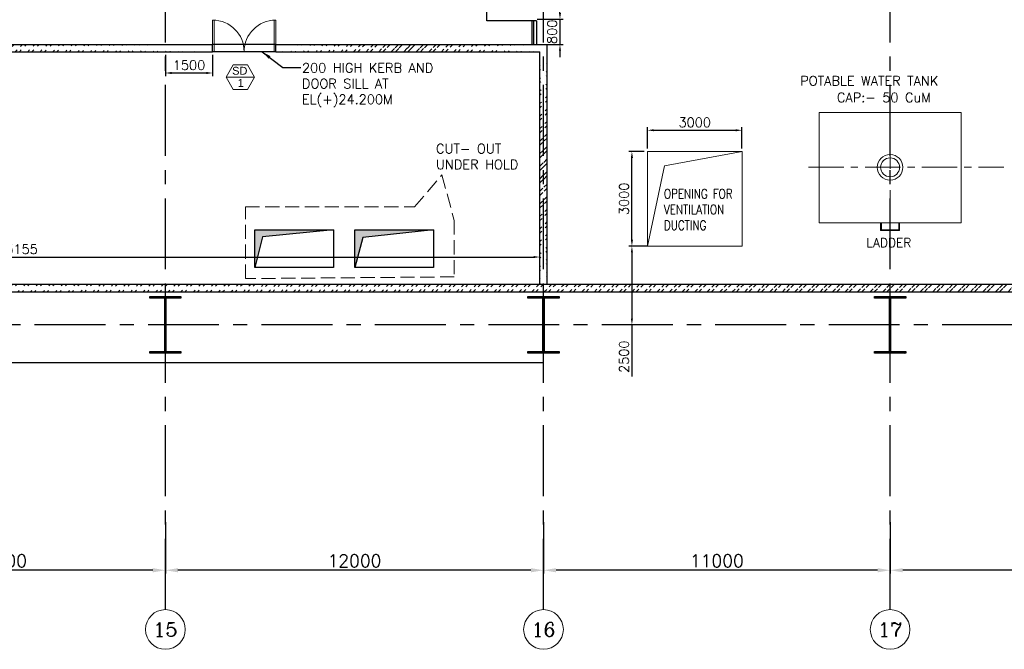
# Model space of a CAD drawing. Header units: inches. Extents: x 0 to 1544102, y -487208 to 23144100.
# Tile 98 of 256: x 554590 to 585838, y -93756 to -73773. Entities that reach past the tile are written whole.
import ezdxf
from ezdxf.enums import TextEntityAlignment as Align

# ---------------------------------------------------------------- set-up
doc = ezdxf.new("R2010")
doc.units = ezdxf.units.IN
doc.header["$LTSCALE"] = 1800
doc.header["$MEASUREMENT"] = 0
doc.linetypes.add('CENTER', pattern=[2, 1.25, -0.25, 0.25, -0.25])
doc.linetypes.add('DASH', pattern=[0.35, 0.25, -0.1])
doc.layers.get('0').update_dxf_attribs({"color": 253, "lineweight": 9})
for name, color, linetype in [('1', 7, 'Continuous'), ('COL', 1, 'Continuous'), ('CONCRETE', 145, 'Continuous'), ('GRID', 251, 'CENTER'), ('HATCH CUT OUT', 5, 'Continuous'), ('STAIR', 2, 'Continuous'), ('TEXT', 3, 'Continuous'), ('WALL', 6, 'Continuous')]:
    doc.layers.add(name, color=color, linetype=linetype)
for name, color, linetype, lineweight in [('2CON', 1, 'Continuous', 13), ('A-DOOR', 31, 'Continuous', 9), ('A-WIN TAG', 3, 'Continuous', 13), ('A-WIN TAG TEXT', 3, 'Continuous', 13), ('ARROW', 3, 'Continuous', 13), ('CEN', 2, 'CENTER', 15), ('CL', 8, 'CENTER', 15), ('DIM', 4, 'Continuous', 18), ('dimension line', 4, 'Continuous', 18), ('HIDDEN', 8, 'DASH', 9), ('WALL HATCH', 251, 'Continuous', 13)]:
    doc.layers.add(name, color=color, linetype=linetype, lineweight=lineweight)
doc.styles.add('COMPLEX', font='complex')
doc.styles.add('nik', font='isocp.shx')
doc.styles.add('ROAMNS', font='ROMANS.shx')
doc.styles.add('ROMANS', font='romans.shx')
doc.styles.get("Standard").update_dxf_attribs({"font": 'arial.ttf'})
doc.linetypes.add('FENCELINE1', pattern='A,0.25,-0.1,[133,ltypeshp.shx,S=0.1,R=0,X=-0.1,Y=0],-0.1,1', length=1.45)
doc.dimstyles.new('DIM INT 1', dxfattribs={"dimtxt": 300, "dimasz": 200, "dimexe": 100, "dimexo": 100, "dimgap": 100, "dimtad": 1, "dimdec": 0, "dimzin": 13, "dimdsep": 46, "dimlunit": 5, "dimtxsty": 'ROAMNS', "dimblk1": 'CLOSEDBLANK', "dimcen": 0.09, "dimclrd": 9, "dimclre": 9, "dimclrt": 4, "dimadec": 0, "dimazin": 0, "dimtfac": 1, "dimtdec": 0, "dimtix": 1, "dimtmove": 2, "dimatfit": 3, "dimfxl": 1, "dimtolj": 1, "dimtzin": 13, "dimarcsym": 0})
doc.dimstyles.new('DIM100 x2', dxfattribs={"dimscale": 0, "dimtxt": 400, "dimasz": 400, "dimexe": 100, "dimexo": 100, "dimgap": 100, "dimtad": 1, "dimdec": 0, "dimzin": 13, "dimdsep": 46, "dimtxsty": 'ROMANS', "dimblk2": 'OBLIQUE', "dimcen": 100, "dimdle": 100, "dimclrd": 9, "dimclre": 9, "dimclrt": 4, "dimadec": 0, "dimazin": 0, "dimtfac": 1.1, "dimtdec": 0, "dimtix": 1, "dimtmove": 2, "dimatfit": 3, "dimfxl": 1, "dimtolj": 1, "dimtzin": 13, "dimarcsym": 0})
doc.dimstyles.new('SET.DIM.', dxfattribs={"dimtxt": 375, "dimasz": 300, "dimexe": 50, "dimexo": 100, "dimgap": 100, "dimtad": 1, "dimdec": 0, "dimzin": 0, "dimdsep": 46, "dimtxsty": 'Standard', "dimcen": 0.09, "dimclrt": 2, "dimadec": 0, "dimazin": 0, "dimtfac": 1, "dimtdec": 0, "dimtofl": 0, "dimtmove": 2, "dimatfit": 3, "dimfxl": 0.18, "dimtolj": 1, "dimtzin": 0, "dimarcsym": 0})

# ---------------------------------------------------------------- blocks, each defined once
blk = doc.blocks.new('B-ROW COLUMN')
at = {"layer": 'COL'}
h = blk.add_hatch(dxfattribs=at)
h.set_pattern_fill('ANSI31', color=256, scale=200, style=0)
h.set_pattern_definition([(45, (155648.048, 63141.767), (-17.67767, 17.67767), [])])
h.paths.add_polyline_path([(171095, 85178), (172085, 85178), (172085, 85128), (171095, 85128)])
h.paths.add_polyline_path([(171574, 86878), (171606, 86878), (171606, 85178), (171574, 85178)])
h.paths.add_polyline_path([(171095, 86928), (172085, 86928), (172085, 86878), (171095, 86878)])
blk.add_line((171590, 85128), (171590, 86928))
at = {"layer": 'CEN'}
for p, q in [((171590, 85128), (171590, 86928)), ((171399, 86028), (171782, 86028))]:
    blk.add_line(p, q, dxfattribs=at)
at = {"layer": 'COL'}
for points in [[(171095, 86928), (172085, 86928), (172085, 86878), (171095, 86878)], [(171574, 86878), (171606, 86878), (171606, 85178), (171574, 85178)], [(171095, 85178), (172085, 85178), (172085, 85128), (171095, 85128)]]:
    blk.add_lwpolyline(points, close=True, dxfattribs=at)
blk = doc.blocks.new('*D512')
at = {"layer": 'DIM', "color": 9, "lineweight": -2, "transparency": 16777216}
for p, q in [((574513, -77859), (574513, -77183)), ((574713, -77283), (577313, -77283)), ((577513, -77859), (577513, -77183))]:
    blk.add_line(p, q, dxfattribs=at)
at = {"layer": 'DIM', "color": 9, "transparency": 16777216}
for points in [[(574713, -77250), (574713, -77316), (574513, -77283)], [(577313, -77250), (577313, -77316), (577513, -77283)]]:
    blk.add_solid(points, dxfattribs=at)
at = {"layer": 'DIM', "color": 4, "transparency": 16777216, "insert": (576013, -77033), "char_height": 300, "attachment_point": 5, "style": 'ROAMNS'}
blk.add_mtext('\\A1;3000', dxfattribs=at)
blk = doc.blocks.new('_ClosedBlank')
at = {"color": 0, "linetype": 'ByBlock', "lineweight": -2}
for p, q in [((-1, 0.17), (0, 0)), ((-1, 0.17), (-1, -0.17)), ((0, 0), (-1, -0.17))]:
    blk.add_line(p, q, dxfattribs=at)
blk = doc.blocks.new('*D513')
at = {"layer": 'DIM', "color": 9, "lineweight": -2, "transparency": 16777216}
for p, q in [((574413, -77959), (573919, -77959)), ((574019, -80759), (574019, -78159)), ((574413, -80959), (573919, -80959))]:
    blk.add_line(p, q, dxfattribs=at)
at = {"layer": 'DIM', "color": 9, "transparency": 16777216}
for points in [[(573986, -78159), (574053, -78159), (574019, -77959)], [(573986, -80759), (574053, -80759), (574019, -80959)]]:
    blk.add_solid(points, dxfattribs=at)
at = {"layer": 'DIM', "color": 4, "transparency": 16777216, "insert": (573769, -79459), "char_height": 300, "attachment_point": 5, "rotation": 90, "style": 'ROAMNS'}
blk.add_mtext('\\A1;3000', dxfattribs=at)
blk = doc.blocks.new('*D514')
at = {"layer": 'DIM', "color": 9, "lineweight": -2, "transparency": 16777216}
for p, q in [((574523, -80959), (573919, -80959)), ((574019, -81159), (574019, -83259)), ((574486, -83459), (573919, -83459)), ((574019, -83459), (574019, -85098))]:
    blk.add_line(p, q, dxfattribs=at)
at = {"layer": 'DIM', "color": 9, "transparency": 16777216}
for points in [[(573986, -81159), (574053, -81159), (574019, -80959)], [(573986, -83259), (574053, -83259), (574019, -83459)]]:
    blk.add_solid(points, dxfattribs=at)
at = {"layer": 'DIM', "color": 4, "transparency": 16777216, "insert": (573769, -84469), "char_height": 300, "attachment_point": 5, "rotation": 90, "style": 'ROAMNS'}
blk.add_mtext('\\A1;2500', dxfattribs=at)
blk = doc.blocks.new('M_Double-Flush - 2000 X 2100 SD1-275612-Level 1')
at = {"layer": 'A-DOOR', "lineweight": 18}
for p, q in [((-1000, 1115), (-949, 1115)), ((-1000, 115), (-1000, 1115)), ((-949, 115), (-949, 1115)), ((949, 115), (949, 1114)), ((1000, 115), (1000, 1115)), ((-1000, 115), (-949, 115)), ((1000, 115), (949, 115))]:
    blk.add_line(p, q, dxfattribs=at)
at = {"layer": 'A-DOOR'}
for centre, start, end in [((-1000, 115), 0, 90), ((1000, 115), 90, 180)]:
    blk.add_arc(centre, 1000, start, end, dxfattribs=at)
blk = doc.blocks.new('*D731')
at = {"layer": 'dimension line', "color": 9, "lineweight": -2, "transparency": 16777216}
for p, q in [((582214, -89721), (582214, -91347)), ((593214, -90865), (593214, -91347)), ((592814, -91247), (582614, -91247))]:
    blk.add_line(p, q, dxfattribs=at)
at = {"layer": 'dimension line', "color": 9, "transparency": 16777216}
for points in [[(582614, -91180), (582614, -91314), (582214, -91247)], [(592814, -91180), (592814, -91314), (593214, -91247)]]:
    blk.add_solid(points, dxfattribs=at)
at = {"layer": 'dimension line', "color": 4, "transparency": 16777216, "insert": (587714, -90947), "char_height": 400, "attachment_point": 5, "style": 'ROMANS'}
blk.add_mtext('\\A1;11000', dxfattribs=at)
blk = doc.blocks.new('_Oblique')
at = {"color": 0, "linetype": 'ByBlock', "lineweight": -2}
blk.add_line((-0.5, -0.5), (0.5, 0.5), dxfattribs=at)
blk = doc.blocks.new('*D732')
at = {"layer": 'dimension line', "color": 9, "lineweight": -2, "transparency": 16777216}
for p, q in [((559214, -89721), (559214, -91347)), ((571214, -90865), (571214, -91347)), ((570814, -91247), (559614, -91247))]:
    blk.add_line(p, q, dxfattribs=at)
at = {"layer": 'dimension line', "color": 9, "transparency": 16777216}
for points in [[(559614, -91180), (559614, -91314), (559214, -91247)], [(570814, -91180), (570814, -91314), (571214, -91247)]]:
    blk.add_solid(points, dxfattribs=at)
at = {"layer": 'dimension line', "color": 4, "transparency": 16777216, "insert": (565214, -90947), "char_height": 400, "attachment_point": 5, "style": 'ROMANS'}
blk.add_mtext('\\A1;12000', dxfattribs=at)
blk = doc.blocks.new('*D735')
at = {"layer": 'dimension line', "color": 9, "lineweight": -2, "transparency": 16777216}
for p, q in [((548714, -89721), (548714, -91347)), ((559214, -90865), (559214, -91347)), ((558814, -91247), (549114, -91247))]:
    blk.add_line(p, q, dxfattribs=at)
at = {"layer": 'dimension line', "color": 9, "transparency": 16777216}
for points in [[(549114, -91180), (549114, -91314), (548714, -91247)], [(558814, -91180), (558814, -91314), (559214, -91247)]]:
    blk.add_solid(points, dxfattribs=at)
at = {"layer": 'dimension line', "color": 4, "transparency": 16777216, "insert": (553964, -90947), "char_height": 400, "attachment_point": 5, "style": 'ROMANS'}
blk.add_mtext('\\A1;10500', dxfattribs=at)
blk = doc.blocks.new('*D737')
at = {"layer": 'dimension line', "color": 9, "lineweight": -2, "transparency": 16777216}
for p, q in [((571214, -89721), (571214, -91347)), ((582214, -90865), (582214, -91347)), ((581814, -91247), (571614, -91247))]:
    blk.add_line(p, q, dxfattribs=at)
at = {"layer": 'dimension line', "color": 9, "transparency": 16777216}
for points in [[(571614, -91180), (571614, -91314), (571214, -91247)], [(581814, -91180), (581814, -91314), (582214, -91247)]]:
    blk.add_solid(points, dxfattribs=at)
at = {"layer": 'dimension line', "color": 4, "transparency": 16777216, "insert": (576714, -90947), "char_height": 400, "attachment_point": 5, "style": 'ROMANS'}
blk.add_mtext('\\A1;11000', dxfattribs=at)
blk = doc.blocks.new('GRD')
at = {"layer": 'CL', "linetype": 'Continuous'}
blk.add_circle((0, 419.99985), 419.99985, dxfattribs=at)
at = {"layer": 'CL', "color": 4, "style": 'COMPLEX'}
blk.add_attdef('GRD', text='', height=300, dxfattribs=at).set_placement((0, 419.99985), align=Align.MIDDLE)
blk = doc.blocks.new('*D1129')
at = {"layer": 'DIM', "color": 9, "lineweight": -2, "transparency": 16777216}
for p, q in [((559214, -74889), (559214, -75565)), ((560714, -74889), (560714, -75565)), ((559414, -75465), (560514, -75465))]:
    blk.add_line(p, q, dxfattribs=at)
at = {"layer": 'DIM', "color": 9, "transparency": 16777216}
for points in [[(559414, -75432), (559414, -75499), (559214, -75465)], [(560514, -75432), (560514, -75499), (560714, -75465)]]:
    blk.add_solid(points, dxfattribs=at)
at = {"layer": 'DIM', "color": 4, "transparency": 16777216, "insert": (559964, -75215), "char_height": 300, "attachment_point": 5, "style": 'ROAMNS'}
blk.add_mtext('\\A1;1500', dxfattribs=at)
blk = doc.blocks.new('*D1195')
at = {"layer": 'DIM', "color": 9, "lineweight": -2, "transparency": 16777216}
for p, q in [((537944, -81440), (537944, -81206)), ((571099, -81440), (571099, -81206)), ((538144, -81306), (570899, -81306))]:
    blk.add_line(p, q, dxfattribs=at)
at = {"layer": 'DIM', "color": 9, "transparency": 16777216}
for points in [[(538144, -81272), (538144, -81339), (537944, -81306)], [(570899, -81272), (570899, -81339), (571099, -81306)]]:
    blk.add_solid(points, dxfattribs=at)
at = {"layer": 'DIM', "color": 4, "transparency": 16777216, "insert": (554521, -81056), "char_height": 300, "attachment_point": 5, "style": 'ROAMNS'}
blk.add_mtext('\\A1;33155', dxfattribs=at)
blk = doc.blocks.new('*D1198')
at = {"layer": 'DIM', "color": 9, "lineweight": -2, "transparency": 16777216}
for p, q in [((571736, -73558), (571736, -73358)), ((571014, -73758), (571836, -73758)), ((571736, -73758), (571736, -74559)), ((571314, -74559), (571836, -74559)), ((571736, -74759), (571736, -74959))]:
    blk.add_line(p, q, dxfattribs=at)
at = {"layer": 'DIM', "color": 9, "transparency": 16777216}
for points in [[(571703, -73558), (571769, -73558), (571736, -73758)], [(571703, -74759), (571769, -74759), (571736, -74559)]]:
    blk.add_solid(points, dxfattribs=at)
at = {"layer": 'DIM', "color": 4, "transparency": 16777216, "insert": (571486, -74158), "char_height": 300, "attachment_point": 5, "rotation": 90, "style": 'ROAMNS'}
blk.add_mtext('\\A1;800', dxfattribs=at)

msp = doc.modelspace()

# ---------------------------------------------------------------- hatches: boundary and pattern name
at = {"layer": 'HATCH CUT OUT'}
h = msp.add_hatch(color=256, dxfattribs=at)
h.dxf.hatch_style = 1
h.paths.add_polyline_path([(564552.71, -80443.57), (562052.71, -80443.57), (562052.71, -81643.57), (562291.07, -80662.97)])
h.paths.add_polyline_path([(567726.38, -80443.57), (565226.38, -80443.57), (565226.38, -81643.57), (565482.07, -80690.24)])
at = {"layer": 'WALL HATCH'}
h = msp.add_hatch(dxfattribs=at)
h.set_pattern_fill('ANSI32', color=256, scale=750, style=0)
edge = h.paths.add_edge_path()
edge.add_line((537713.7, -74558.61), (560713.7, -74558.61))
edge.add_line((537943.7, -74788.61), (560713.7, -74788.61))
h = msp.add_hatch(dxfattribs=at)
h.set_pattern_fill('ANSI32', color=256, scale=750, style=0)
edge = h.paths.add_edge_path()
edge.add_line((562713.7, -74558.61), (571328.7, -74558.61))
edge.add_line((562713.7, -74788.61), (571098.7, -74788.61))
h = msp.add_hatch(dxfattribs=at)
h.set_pattern_fill('ANSI32', color=256, scale=750, style=0)
edge = h.paths.add_edge_path()
edge.add_line((571328.7, -82428.61), (571328.7, -74558.61))
edge.add_line((571098.7, -82428.61), (571098.7, -74788.61))
h = msp.add_hatch(dxfattribs=at)
h.set_pattern_fill('ANSI32', color=256, scale=750, style=0)
h.set_pattern_definition([(45, (0, 250), (-198.87378, 198.87378), []), (45, (132.58, 250), (-198.87378, 198.87378), [])])
edge = h.paths.add_edge_path()
edge.add_line((533397.72, -82178.61), (648203.7, -82178.61))
edge.add_line((533613.7, -82408.61), (648328.7, -82408.61))

# ---------------------------------------------------------------- linework, layer by layer
at = {"color": 1}
for p, q in [((584463.7, -76718.93), (579963.7, -76718.93)), ((579963.7, -76718.93), (579963.7, -80218.93)), ((584463.7, -76718.93), (584463.7, -80218.93)), ((584463.7, -80218.93), (579963.7, -80218.93))]:
    msp.add_line(p, q, dxfattribs=at)
for p, q in [((575051.72, -78409.67), (577513.5, -77958.61)), ((574513.5, -80958.61), (575051.72, -78409.67)), ((581913.7, -80218.93), (581913.7, -80468.93)), ((581938.7, -80218.93), (581938.7, -80443.93)), ((582488.7, -80218.93), (582488.7, -80443.93)), ((582513.7, -80218.93), (582513.7, -80468.93)), ((581913.7, -80468.93), (582513.7, -80468.93)), ((581938.7, -80443.93), (582488.7, -80443.93))]:
    msp.add_line(p, q)
msp.add_lwpolyline([(574513.5, -77958.61), (577513.5, -77958.61), (577513.5, -80958.61), (574513.5, -80958.61)], close=True)
for radius in [406, 300]:
    msp.add_circle((582213.7, -78458.93), radius)
at = {"layer": '1'}
for p, q in [((562052.71, -81643.57), (562052.71, -80443.57)), ((562052.71, -80443.57), (564552.71, -80443.57)), ((564552.71, -80443.57), (562291.07, -80662.97)), ((564552.71, -80443.57), (564552.71, -81643.57)), ((565226.38, -81643.57), (565226.38, -80443.57)), ((565226.38, -80443.57), (567726.38, -80443.57)), ((567726.38, -80443.57), (565482.07, -80690.24)), ((567726.38, -80443.57), (567726.38, -81643.57)), ((562291.07, -80662.97), (562052.71, -81643.57)), ((565482.07, -80690.24), (565226.38, -81643.57)), ((564552.71, -81643.57), (562052.71, -81643.57)), ((567726.38, -81643.57), (565226.38, -81643.57))]:
    msp.add_line(p, q, dxfattribs=at)
at = {"layer": '2CON'}
msp.add_line((562044.37, -75594.28), (561144.37, -75594.28), dxfattribs=at)
at = {"layer": 'A-WIN TAG'}
msp.add_lwpolyline([(561369.37, -75204.57), (561144.37, -75594.28), (561369.37, -75983.99), (561819.37, -75983.99), (562044.37, -75594.28), (561819.37, -75204.57)], close=True, dxfattribs=at)
at = {"layer": 'CEN', "ltscale": 0.5}
for p, q in [((582213.7, -80311.43), (582213.7, -76606.43)), ((579618.66, -78458.93), (585819.58, -78458.93))]:
    msp.add_line(p, q, dxfattribs=at)
at = {"layer": 'CONCRETE'}
for p, q in [((570843.7, -73808.33), (570843.7, -74558.61)), ((570993.7, -73808.33), (570843.7, -73808.33)), ((570993.7, -73808.33), (570993.7, -74558.61)), ((562713.7, -74558.61), (560713.7, -74558.61)), ((562713.7, -74788.61), (560713.7, -74788.61))]:
    msp.add_line(p, q, dxfattribs=at)
at = {"layer": 'GRID'}
for p, q in [((559213.7, -92496.17), (559213.7, -24206.63)), ((571213.7, -92496.17), (571213.7, -55958.61)), ((582213.7, -92496.17), (582213.7, -66958.61)), ((654513.7, -83458.61), (396913.7, -83458.61))]:
    msp.add_line(p, q, dxfattribs=at)
at = {"layer": 'HIDDEN'}
msp.add_lwpolyline([(568380.89, -80143.71), (568380.89, -81936.07), (561751.7, -81991.3), (561751.7, -79712.89), (567122.48, -79712.89), (567991.92, -78694.21)], close=True, dxfattribs=at)
at = {"layer": 'STAIR'}
msp.add_line((569413.98, -73808.33), (569413.98, -72708.33), dxfattribs=at)
at = {"layer": 'STAIR', "linetype": 'FENCELINE1', "ltscale": 0.25}
for p, q in [((570913.98, -73808.33), (569413.98, -73808.33)), ((570893.7, -73808.33), (570893.7, -74558.61))]:
    msp.add_line(p, q, dxfattribs=at)
at = {"layer": 'WALL'}
for p, q in [((537713.7, -74558.61), (560713.7, -74558.61)), ((560713.7, -74788.61), (560713.7, -74558.61)), ((562713.7, -74558.61), (571328.7, -74558.61)), ((562713.7, -74788.61), (562713.7, -74558.61)), ((571328.7, -82178.61), (571328.7, -74558.61)), ((537943.7, -74788.61), (560713.7, -74788.61)), ((562713.7, -74788.61), (571098.7, -74788.61)), ((571098.7, -82178.61), (571098.7, -74788.61)), ((532363.7, -82408.61), (648328.7, -82408.61)), ((571213.7, -84658.61), (571213.7, -84358.61)), ((527713.7, -84658.61), (571213.7, -84658.61))]:
    msp.add_line(p, q, dxfattribs=at)
at = {"layer": 'WALL', "flags": 128}
msp.add_lwpolyline([(648988.7, -85458.61), (648988.7, -82178.61), (533397.72, -82178.61)], dxfattribs=at)

# ---------------------------------------------------------------- block references
for p in [(387623.48, -169486.23), (399623.48, -169486.23), (410623.48, -169486.23)]:
    msp.add_blockref('B-ROW COLUMN', p)
at = {"layer": 'A-DOOR', "xscale": -1}
msp.add_blockref('M_Double-Flush - 2000 X 2100 SD1-275612-Level 1', (561713.7, -74903.61), dxfattribs=at)
at = {"layer": 'DIM', "xscale": 1.5, "yscale": 1.5, "zscale": 1.5}
for p, values in [((559213.83, -93756.17), {'GRD': '15'}), ((571213.83, -93756.17), {'GRD': '16'}), ((582213.83, -93756.17), {'GRD': '17'})]:
    msp.add_blockref('GRD', p, dxfattribs=at).add_auto_attribs(values)

# ---------------------------------------------------------------- texts
at = {"layer": 'A-WIN TAG TEXT'}
for s, p in [('SD', (561574.67, -75394.33)), ('1', (561605.96, -75780.14))]:
    msp.add_text(s, height=250, dxfattribs=at).set_placement(p, align=Align.MIDDLE)
at = {"layer": 'TEXT', "style": 'ROMANS'}
for s, height, p in [('POTABLE WATER TANK', 300, (579360.08, -75862.34)), ('CAP:- 50 CuM', 300, (580525.84, -76391.72)), ('LADDER', 285, (581461.95, -80992.13))]:
    msp.add_text(s, height=height, dxfattribs=at).set_placement(p)
at = {"layer": 'TEXT', "char_height": 300, "attachment_point": 1}
for s, insert, width, style in [('{\\Fromans|c0;200 HIGH KERB AND\\PDOOR SILL AT EL(+)24.200M}', (563548.57, -75152.25, 0), 5255.2936, 'nik'), ('{\\Fromans|c0;CUT- OUT UNDER HOLD}', (567803.07, -77717.6), 2996.6207, 'nik'), ('{\\W0.8;OPENING FOR VENTILATION DUCTING}', (575034.98, -79148.12), 2515.419, 'ROMANS')]:
    msp.add_mtext(s, dxfattribs=dict(at, insert=insert, width=width, style=style))

# ---------------------------------------------------------------- dimensions: what is measured, and where the dimension line sits
at = {"layer": 'DIM'}
dim = msp.add_linear_dim(base=(571736.14, -74558.61), p1=(570913.98, -73758.33), p2=(571213.7, -74558.61), angle=90, dimstyle='DIM INT 1', dxfattribs=at)
dim.commit()
dim.dimension.update_dxf_attribs({"geometry": '*D1198', "text_midpoint": (571486.14, -74158.47)})
for base, p1, p2, picture, middle in [((560713.7, -75465.37), (559213.7, -74788.61), (560713.7, -74788.61), '*D1129', (559963.7, -75215.37)), ((571098.7, -81305.58), (537943.7, -81540.37), (571098.7, -81540.37), '*D1195', (554521.2, -81055.58))]:
    dim = msp.add_linear_dim(base=base, p1=p1, p2=p2, dimstyle='DIM INT 1', dxfattribs=at)
    dim.commit()
    dim.dimension.update_dxf_attribs({"geometry": picture, "text_midpoint": middle})
dim = msp.add_linear_dim(base=(577513.5, -77282.95), p1=(574513.5, -77958.61), p2=(577513.5, -77958.61), dimstyle='DIM INT 1', override={"dimtmove": 0}, dxfattribs=at)
dim.commit()
dim.dimension.update_dxf_attribs({"geometry": '*D512', "text_midpoint": (576013.5, -77032.95)})
dim = msp.add_linear_dim(base=(574019.44, -77958.61), p1=(574513.5, -80958.61), p2=(574513.5, -77958.61), angle=90, dimstyle='DIM INT 1', override={"dimtmove": 0}, dxfattribs=at)
dim.commit()
dim.dimension.update_dxf_attribs({"geometry": '*D513', "text_midpoint": (573769.44, -79458.61)})
dim = msp.add_linear_dim(base=(574019.44, -80958.61), p1=(574586.06, -83458.61), p2=(574623.06, -80958.61), angle=90, dimstyle='DIM INT 1', override={"dimtmove": 0}, dxfattribs=at)
dim.commit()
dim.dimension.update_dxf_attribs({"geometry": '*D514', "text_midpoint": (574019.44, -84469.02), "dimtype": 160})
at = {"layer": 'dimension line'}
for base, p1, p2, picture, middle in [((548713.7, -91246.87), (559213.7, -90765.2), (548713.7, -89621.3), '*D735', (553963.7, -90946.87)), ((559213.7, -91246.87), (571213.7, -90765.2), (559213.7, -89621.3), '*D732', (565213.7, -90946.87)), ((571213.7, -91246.87), (582213.7, -90765.2), (571213.7, -89621.3), '*D737', (576713.7, -90946.87)), ((582213.7, -91246.87), (593213.7, -90765.2), (582213.7, -89621.3), '*D731', (587713.7, -90946.87))]:
    dim = msp.add_linear_dim(base=base, p1=p1, p2=p2, angle=180, dimstyle='DIM100 x2', override={"dimscale": 1}, dxfattribs=at)
    dim.commit()
    dim.dimension.update_dxf_attribs({"geometry": picture, "text_midpoint": middle})

# ---------------------------------------------------------------- leaders
at = {"layer": 'ARROW'}
msp.add_leader([(562281.03, -74788.72), (562942.54, -75294.82), (563507.82, -75294.82)], dimstyle='SET.DIM.', override={"dimtad": 0}, dxfattribs=at)

doc.saveas('drawing.dxf')
